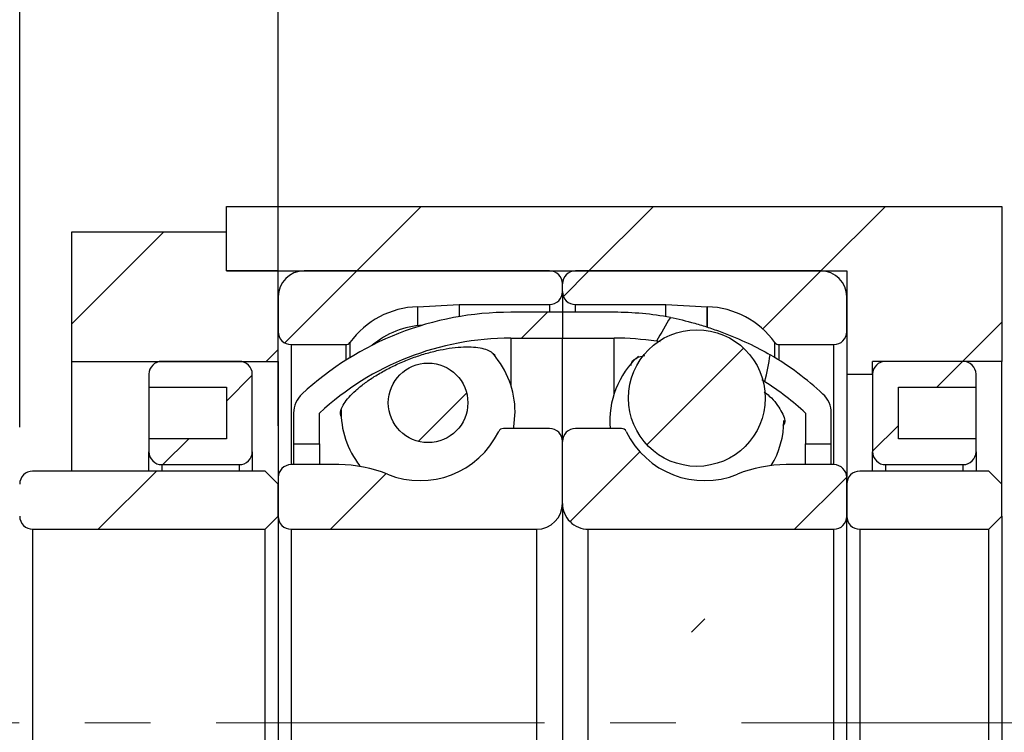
# Model space of a CAD drawing. Header units: millimetres. Extents: x 58 to 533, y 13 to 399.
# Tile 5 of 8: x 463 to 501, y 99 to 127. Entities that reach past the tile are written whole.
import ezdxf

# ---------------------------------------------------------------- set-up
doc = ezdxf.new("R2010")
doc.units = ezdxf.units.MM
doc.header["$LTSCALE"] = 2
doc.linetypes.add('CENTERX2', pattern=[20.319999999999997, 12.7, -2.54, 2.54, -2.54])
doc.layers.add('FORMAT', color=7, linetype='Continuous')
doc.styles.add('SLDTEXTSTYLE0', font='GOTHIC.TTF', dxfattribs={"width": 0.913})
doc.styles.get("Standard").update_dxf_attribs({"font": 'GOTHIC.TTF'})
doc.dimstyles.new('SLDDIMSTYLE1', dxfattribs={"dimtxt": 0.18, "dimasz": 5, "dimexe": 0, "dimexo": 0.0625, "dimgap": 0, "dimtad": 0, "dimtih": 1, "dimtoh": 1, "dimdec": 0, "dimrnd": 1e-09, "dimzin": 0, "dimdsep": 46, "dimtxsty": 'Standard', "dimsah": 1, "dimcen": 0.09, "dimadec": 0, "dimazin": 0, "dimtfac": 5, "dimtdec": 0, "dimtofl": 0, "dimtmove": 0, "dimatfit": 3, "dimfxl": 0, "dimfrac": 2, "dimtolj": 1, "dimtzin": 0, "dimarcsym": 0})
doc.dimstyles.new('SLDDIMSTYLE2', dxfattribs={"dimtxt": 7, "dimasz": 5, "dimexe": 0, "dimexo": 0.0625, "dimgap": 1.75, "dimtad": 1, "dimrnd": 1e-09, "dimzin": 12, "dimdsep": 46, "dimtxsty": 'SLDTEXTSTYLE0', "dimsah": 1, "dimcen": 0.09, "dimadec": 0, "dimazin": 3, "dimtfac": 1, "dimtofl": 0, "dimtmove": 0, "dimatfit": 3, "dimfxl": 0, "dimfrac": 2, "dimtolj": 1, "dimtzin": 12, "dimarcsym": 0})
doc.dimstyles.new('SLDDIMSTYLE3', dxfattribs={"dimtxt": 7, "dimasz": 5, "dimexe": 0, "dimexo": 0.0625, "dimgap": 1.75, "dimtad": 1, "dimrnd": 1e-09, "dimzin": 12, "dimdsep": 46, "dimtxsty": 'SLDTEXTSTYLE0', "dimsah": 1, "dimcen": 0.09, "dimadec": 0, "dimazin": 3, "dimtfac": 1, "dimtmove": 0, "dimatfit": 0, "dimfxl": 0, "dimfrac": 2, "dimtolj": 1, "dimtzin": 12, "dimarcsym": 0})
doc.dimstyles.new('SLDDIMSTYLE4', dxfattribs={"dimtxt": 7, "dimasz": 5, "dimexe": 0, "dimexo": 0.0625, "dimgap": 1.75, "dimtad": 1, "dimrnd": 1e-09, "dimzin": 12, "dimdsep": 46, "dimtxsty": 'SLDTEXTSTYLE0', "dimsah": 1, "dimcen": 0.09, "dimadec": 0, "dimazin": 3, "dimtol": 1, "dimtp": 0.02, "dimtm": 0.02, "dimtfac": 1, "dimtmove": 0, "dimatfit": 0, "dimfxl": 0, "dimfrac": 2, "dimtolj": 1, "dimarcsym": 0})
pattern_1 = [(45, (0, 0), (-4.490128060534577, 4.490128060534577), [])]

# ---------------------------------------------------------------- blocks, each defined once
blk = doc.blocks.new('_D_14')
at = {"layer": 'FORMAT', "color": 7}
for p, q in [((521.1899860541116, 99.51855784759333), (521.1899860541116, 110.5185578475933)), ((505.812259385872, 99.51855784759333), (523.1899860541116, 99.51855784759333)), ((521.1899860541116, 99.51855784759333), (521.1899860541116, 71.51855784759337)), ((503.1899860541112, 71.51855784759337), (523.1899860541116, 71.51855784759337)), ((521.1899860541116, 71.51855784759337), (521.1899860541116, 60.51855784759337))]:
    blk.add_line(p, q, dxfattribs=at)
for points in [[(521.1899860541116, 99.51855784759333), (521.6899860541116, 104.5185578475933), (520.6899860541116, 104.5185578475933)], [(521.1899860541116, 71.51855784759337), (520.6899860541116, 66.51855784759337), (521.6899860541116, 66.51855784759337)]]:
    blk.add_solid(points, dxfattribs=at)
at = {"layer": 'FORMAT', "color": 7, "char_height": 7, "attachment_point": 1, "rotation": 90.00000000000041, "style": 'SLDTEXTSTYLE0'}
for s, insert in [(' ±0.02', (512.2485801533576, 77.68921916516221)), ('28', (512.2485801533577, 67.34477439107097))]:
    blk.add_mtext(s, dxfattribs=dict(at, insert=insert))
blk = doc.blocks.new('_D_15')
at = {"layer": 'FORMAT', "color": 7}
for p, q in [((448.812948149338, 107.0185578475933), (448.812948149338, 125.4794854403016)), ((461.6899860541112, 107.0185578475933), (446.812948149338, 107.0185578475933)), ((448.812948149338, 107.0185578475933), (448.812948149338, 92.01855784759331)), ((461.6899860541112, 92.01855784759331), (446.812948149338, 92.01855784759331))]:
    blk.add_line(p, q, dxfattribs=at)
for points in [[(448.812948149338, 107.0185578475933), (448.312948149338, 102.0185578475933), (449.312948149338, 102.0185578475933)], [(448.812948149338, 92.01855784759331), (449.312948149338, 97.01855784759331), (448.312948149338, 97.01855784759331)]]:
    blk.add_solid(points, dxfattribs=at)
at = {"layer": 'FORMAT', "color": 7, "char_height": 7, "attachment_point": 1, "rotation": 90.00000000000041, "style": 'SLDTEXTSTYLE0'}
for s, insert in [('15', (439.7645975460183, 115.1350397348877)), ('%%c', (439.8715418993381, 104.5781649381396))]:
    blk.add_mtext(s, dxfattribs=dict(at, insert=insert))
blk = doc.blocks.new('_D_16')
at = {"layer": 'FORMAT', "color": 7}
for p, q in [((463.1899860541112, 110.9685578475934), (463.1899860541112, 132.8006355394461)), ((473.1899860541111, 111.0185578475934), (473.1899860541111, 132.8006355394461)), ((463.1899860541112, 130.8006355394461), (452.1899860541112, 130.8006355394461)), ((463.1899860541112, 130.8006355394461), (473.1899860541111, 130.8006355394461)), ((473.1899860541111, 130.8006355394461), (484.1899860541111, 130.8006355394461))]:
    blk.add_line(p, q, dxfattribs=at)
for points in [[(463.1899860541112, 130.8006355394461), (458.1899860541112, 131.3006355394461), (458.1899860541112, 130.3006355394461)], [(473.1899860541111, 130.8006355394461), (478.1899860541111, 130.3006355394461), (478.1899860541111, 131.3006355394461)]]:
    blk.add_solid(points, dxfattribs=at)
at = {"layer": 'FORMAT', "color": 7, "insert": (462.5150285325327, 139.7420414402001), "char_height": 7, "attachment_point": 1, "style": 'SLDTEXTSTYLE0'}
blk.add_mtext('10', dxfattribs=at)

msp = doc.modelspace()

# ---------------------------------------------------------------- hatches: boundary and pattern name
at = {"linetype": 'Continuous', "lineweight": 18}
h = msp.add_hatch(dxfattribs=at)
h.set_pattern_fill('ANSI31', scale=2, style=0)
h.set_pattern_definition(pattern_1)
h.paths.add_polyline_path([(495.1899860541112, 113.0185578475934), (496.1899860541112, 113.0185578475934), (496.1899860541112, 113.5185578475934), (501.1899860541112, 113.5185578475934), (501.1899860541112, 119.5185578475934), (471.1899860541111, 119.5185578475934), (471.1899860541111, 117.0185578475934), (495.1899860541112, 117.0185578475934)], flags=0)
h = msp.add_hatch(dxfattribs=at)
h.set_pattern_fill('ANSI31', scale=2, style=0)
h.set_pattern_definition(pattern_1)
h.paths.add_polyline_path([(465.1899860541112, 113.5185578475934), (473.1899860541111, 113.5185578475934), (473.1899860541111, 117.0185578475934), (471.1899860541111, 117.0185578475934), (471.1899860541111, 118.5185578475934), (465.1899860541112, 118.5185578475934)], flags=0)
h = msp.add_hatch(dxfattribs=at)
h.set_pattern_fill('ANSI31', scale=2, style=0)
h.set_pattern_definition(pattern_1)
edge = h.paths.add_edge_path(flags=0)
edge.add_line((484.1899860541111, 116.2185578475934), (484.1899860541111, 116.5185578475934))
edge.add_arc((483.6899860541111, 116.5185578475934), 0.5000000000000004, 0, 90)
edge.add_line((483.6899860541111, 117.0185578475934), (474.1899860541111, 117.0185578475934))
edge.add_arc((474.1899860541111, 116.0185578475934), 1.000000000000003, 90, 179.9999999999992)
edge.add_line((473.1899860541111, 116.0185578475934), (473.1899860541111, 114.6685578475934))
edge.add_arc((473.6899860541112, 114.6685578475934), 0.5000000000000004, 180, 269.9999999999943)
edge.add_line((473.6899860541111, 114.1685578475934), (475.8060553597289, 114.1685578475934))
edge.add_arc((475.8060553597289, 114.3685578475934), 0.2000000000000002, 270.0000000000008, 323.9389098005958)
edge.add_arc((478.6899860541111, 112.2685578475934), 3.367500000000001, 91.83927239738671, 143.9389098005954, ccw=False)
edge.add_arc((478.5754841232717, 115.8342198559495), 0.2000000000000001, 271.8392723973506, 272.9999999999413)
edge.add_line((478.5859513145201, 115.6344939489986), (480.1899860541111, 115.7185578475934))
edge.add_line((480.1899860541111, 115.7185578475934), (483.6899860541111, 115.7185578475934))
edge.add_arc((483.6899860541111, 116.2185578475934), 0.5000000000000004, 270.0000000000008, 360.0000000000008)
h = msp.add_hatch(dxfattribs=at)
h.set_pattern_fill('ANSI31', scale=2, style=0)
h.set_pattern_definition(pattern_1)
edge = h.paths.add_edge_path(flags=0)
edge.add_line((494.1899860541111, 117.0185578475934), (484.6899860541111, 117.0185578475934))
edge.add_arc((484.6899860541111, 116.5185578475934), 0.5000000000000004, 90, 180)
edge.add_line((484.1899860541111, 116.5185578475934), (484.1899860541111, 116.2185578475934))
edge.add_arc((484.6899860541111, 116.2185578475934), 0.5000000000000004, 180, 270.0000000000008)
edge.add_line((484.6899860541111, 115.7185578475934), (488.1899860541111, 115.7185578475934))
edge.add_line((488.1899860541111, 115.7185578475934), (489.7940207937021, 115.6344939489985))
edge.add_arc((489.8044879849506, 115.8342198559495), 0.2000000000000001, 267.0000000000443, 268.1607276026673)
edge.add_arc((489.6899860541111, 112.2685578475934), 3.367500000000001, 36.061090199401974, 88.16072760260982, ccw=False)
edge.add_arc((492.5739167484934, 114.3685578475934), 0.2000000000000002, 216.0610901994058, 270.0000000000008)
edge.add_line((492.5739167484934, 114.1685578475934), (494.6899860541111, 114.1685578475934))
edge.add_arc((494.6899860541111, 114.6685578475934), 0.5000000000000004, 270.0000000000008, 360.0000000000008)
edge.add_line((495.1899860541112, 114.6685578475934), (495.1899860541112, 116.0185578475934))
edge.add_arc((494.1899860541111, 116.0185578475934), 1.000000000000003, 0, 90)
h = msp.add_hatch(dxfattribs=at)
h.set_pattern_fill('ANSI31', scale=2, style=0)
h.set_pattern_definition(pattern_1)
edge = h.paths.add_edge_path(flags=0)
edge.add_arc((482.1899860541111, 103.5271785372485), 10.89137931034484, 89.9999999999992, 132.7996202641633, ccw=False)
edge.add_line((482.1899860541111, 114.4185578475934), (484.1899860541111, 114.4185578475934))
edge.add_line((484.1899860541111, 114.4185578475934), (484.1899860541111, 115.4185578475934))
edge.add_line((484.1899860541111, 115.4185578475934), (482.1899860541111, 115.4185578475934))
edge.add_arc((482.1899860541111, 103.5271785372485), 11.89137931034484, 90, 132.7996202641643)
edge.add_arc((474.7899860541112, 111.5185578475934), 1.000000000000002, 132.7996202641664, 180)
edge.add_line((473.7899860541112, 111.5185578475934), (473.7899860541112, 110.3185578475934))
edge.add_line((473.7899860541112, 110.3185578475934), (474.7899860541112, 110.3185578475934))
edge.add_line((474.7899860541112, 110.3185578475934), (474.7899860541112, 111.5185578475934))
h = msp.add_hatch(dxfattribs=at)
h.set_pattern_fill('ANSI31', scale=2, style=0)
h.set_pattern_definition(pattern_1)
edge = h.paths.add_edge_path(flags=0)
edge.add_line((484.1899860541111, 115.4185578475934), (484.1899860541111, 114.4185578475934))
edge.add_line((484.1899860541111, 114.4185578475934), (486.1899860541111, 114.4185578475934))
edge.add_arc((486.1899860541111, 103.5271785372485), 10.89137931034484, 81.3671588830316, 89.9999999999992, ccw=False)
edge.add_ellipse((484.6229563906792, 99.51855784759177), major_axis=(7.426481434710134, 19.59733132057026), ratio=0.1526914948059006, start_angle=40.20295784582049, end_angle=44.482279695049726, ccw=False)
edge.add_arc((486.1899860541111, 103.5271785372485), 11.89137931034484, 79.46835436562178, 90)
edge.add_line((486.1899860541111, 115.4185578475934), (484.1899860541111, 115.4185578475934))
h = msp.add_hatch(dxfattribs=at)
h.set_pattern_fill('ANSI31', scale=2, style=0)
h.set_pattern_definition(pattern_1)
edge = h.paths.add_edge_path(flags=0)
edge.add_arc((489.3899860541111, 112.0980089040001), 2.646377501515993, 0, 360)
h = msp.add_hatch(dxfattribs=at)
h.set_pattern_fill('ANSI31', scale=2, style=0)
h.set_pattern_definition(pattern_1)
edge = h.paths.add_edge_path(flags=0)
edge.add_arc((493.5899860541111, 111.5185578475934), 1.000000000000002, 0, 47.20037973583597)
edge.add_arc((486.1899860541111, 103.5271785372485), 11.89137931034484, 47.2003797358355, 59.47604579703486)
edge.add_ellipse((484.6229563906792, 99.51855784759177), major_axis=(7.426481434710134, 19.59733132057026), ratio=0.1526914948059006, start_angle=315.59381663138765, end_angle=319.866238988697, ccw=False)
edge.add_arc((486.1899860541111, 103.5271785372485), 10.89137931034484, 47.20037973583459, 57.62242634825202, ccw=False)
edge.add_line((493.5899860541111, 111.5185578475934), (493.5899860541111, 110.3185578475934))
edge.add_line((493.5899860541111, 110.3185578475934), (494.5899860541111, 110.3185578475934))
edge.add_line((494.5899860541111, 110.3185578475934), (494.5899860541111, 111.5185578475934))
h = msp.add_hatch(dxfattribs=at)
h.set_pattern_fill('ANSI31', scale=2, style=0)
h.set_pattern_definition(pattern_1)
edge = h.paths.add_edge_path(flags=0)
edge.add_line((471.1899860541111, 112.5185578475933), (471.1899860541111, 110.5185578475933))
edge.add_line((471.1899860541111, 110.5185578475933), (468.1899860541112, 110.5185578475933))
edge.add_line((468.1899860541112, 110.5185578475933), (468.1899860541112, 110.0185578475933))
edge.add_arc((468.6899860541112, 110.0185578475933), 0.5, 180, 270.0000000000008)
edge.add_line((468.6899860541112, 109.5185578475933), (471.6899860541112, 109.5185578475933))
edge.add_arc((471.6899860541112, 110.0185578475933), 0.5, 270.0000000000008, 360.0000000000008)
edge.add_line((472.1899860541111, 110.0185578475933), (472.1899860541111, 113.0185578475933))
edge.add_arc((471.6899860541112, 113.0185578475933), 0.5, 0, 90)
edge.add_line((471.6899860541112, 113.5185578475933), (468.6899860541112, 113.5185578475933))
edge.add_arc((468.6899860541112, 113.0185578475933), 0.5, 90, 180)
edge.add_line((468.1899860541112, 113.0185578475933), (468.1899860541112, 112.5185578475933))
edge.add_line((468.1899860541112, 112.5185578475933), (471.1899860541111, 112.5185578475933))
h = msp.add_hatch(dxfattribs=at)
h.set_pattern_fill('ANSI31', scale=2, style=0)
h.set_pattern_definition(pattern_1)
edge = h.paths.add_edge_path(flags=0)
edge.add_arc((478.9899860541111, 111.9125331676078), 1.53991858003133, 0, 360)
h = msp.add_hatch(dxfattribs=at)
h.set_pattern_fill('ANSI31', scale=2, style=0)
h.set_pattern_definition(pattern_1)
edge = h.paths.add_edge_path(flags=0)
edge.add_line((500.1899860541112, 110.0185578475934), (500.1899860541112, 110.5185578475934))
edge.add_line((500.1899860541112, 110.5185578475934), (497.1899860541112, 110.5185578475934))
edge.add_line((497.1899860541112, 110.5185578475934), (497.1899860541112, 112.5185578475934))
edge.add_line((497.1899860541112, 112.5185578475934), (500.1899860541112, 112.5185578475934))
edge.add_line((500.1899860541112, 112.5185578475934), (500.1899860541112, 113.0185578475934))
edge.add_arc((499.6899860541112, 113.0185578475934), 0.5, 0, 90)
edge.add_line((499.6899860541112, 113.5185578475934), (496.6899860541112, 113.5185578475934))
edge.add_arc((496.6899860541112, 113.0185578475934), 0.5, 90, 180)
edge.add_line((496.1899860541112, 113.0185578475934), (496.1899860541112, 110.0185578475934))
edge.add_arc((496.6899860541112, 110.0185578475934), 0.5, 180, 270.0000000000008)
edge.add_line((496.6899860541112, 109.5185578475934), (499.6899860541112, 109.5185578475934))
edge.add_arc((499.6899860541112, 110.0185578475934), 0.5, 270.0000000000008, 360.0000000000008)
h = msp.add_hatch(dxfattribs=at)
h.set_pattern_fill('ANSI31', scale=2, style=0)
h.set_pattern_definition(pattern_1)
edge = h.paths.add_edge_path(flags=0)
edge.add_line((462.1899860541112, 112.1185578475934), (461.8899860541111, 112.4185578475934))
edge.add_line((461.8899860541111, 112.4185578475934), (460.3619733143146, 112.4185578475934))
edge.add_line((460.3619737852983, 112.4185575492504), (460.1399840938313, 112.1530954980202))
edge.add_line((460.1399860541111, 112.1530955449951), (460.1399860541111, 106.5185578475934))
edge.add_line((460.1399860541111, 106.5185578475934), (461.9899860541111, 106.5185578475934))
edge.add_line((461.9899860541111, 106.5185578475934), (463.1899860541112, 107.7185578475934))
edge.add_line((463.1899860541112, 107.7185578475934), (463.1899860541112, 108.9685578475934))
edge.add_line((463.1899860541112, 108.9685578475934), (462.8899860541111, 109.2685578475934))
edge.add_line((462.8899860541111, 109.2685578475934), (462.1899860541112, 109.2685578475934))
edge.add_line((462.1899860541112, 109.2685578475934), (462.1899860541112, 112.1185578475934))
h = msp.add_hatch(dxfattribs=at)
h.set_pattern_fill('ANSI31', scale=2, style=0)
h.set_pattern_definition(pattern_1)
edge = h.paths.add_edge_path(flags=0)
edge.add_line((473.1899860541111, 109.0185578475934), (473.1899860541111, 107.5185578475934))
edge.add_arc((473.6899860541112, 107.5185578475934), 0.5000000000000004, 180, 270.0000000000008)
edge.add_line((473.6899860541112, 107.0185578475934), (483.1899860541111, 107.0185578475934))
edge.add_arc((483.1899860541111, 108.0185578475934), 1, 270.0000000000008, 360.0000000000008)
edge.add_line((484.1899860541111, 108.0185578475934), (484.1899860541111, 110.4185578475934))
edge.add_arc((483.6899860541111, 110.4185578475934), 0.5000000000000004, 0, 90)
edge.add_line((483.6899860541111, 110.9185578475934), (481.9031708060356, 110.9185578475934))
edge.add_arc((481.9031708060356, 110.7185578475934), 0.2000000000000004, 90, 154.2479218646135)
edge.add_arc((478.6899860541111, 112.2685578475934), 3.367499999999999, 247.85039647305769, 334.2479218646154, ccw=False)
edge.add_arc((475.5352188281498, 104.5185578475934), 5.000000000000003, 67.85039647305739, 90)
edge.add_line((475.5352188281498, 109.5185578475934), (473.6899860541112, 109.5185578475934))
edge.add_arc((473.6899860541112, 109.0185578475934), 0.5000000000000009, 90, 180)
h = msp.add_hatch(dxfattribs=at)
h.set_pattern_fill('ANSI31', scale=2, style=0)
h.set_pattern_definition(pattern_1)
edge = h.paths.add_edge_path(flags=0)
edge.add_line((485.1899860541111, 107.0185578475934), (494.6899860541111, 107.0185578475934))
edge.add_arc((494.6899860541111, 107.5185578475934), 0.5000000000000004, 270.0000000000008, 360.0000000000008)
edge.add_line((495.1899860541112, 107.5185578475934), (495.1899860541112, 109.0185578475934))
edge.add_arc((494.6899860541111, 109.0185578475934), 0.5000000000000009, 1.628443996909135e-12, 90)
edge.add_line((494.6899860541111, 109.5185578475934), (492.8447532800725, 109.5185578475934))
edge.add_arc((492.8447532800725, 104.5185578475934), 5.000000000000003, 90, 112.1496035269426)
edge.add_arc((489.6899860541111, 112.2685578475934), 3.367499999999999, 205.7520781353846, 292.1496035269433, ccw=False)
edge.add_arc((486.4768013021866, 110.7185578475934), 0.2000000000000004, 25.75207813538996, 90)
edge.add_line((486.4768013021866, 110.9185578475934), (484.6899860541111, 110.9185578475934))
edge.add_arc((484.6899860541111, 110.4185578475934), 0.5000000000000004, 90, 180)
edge.add_line((484.1899860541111, 110.4185578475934), (484.1899860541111, 108.0185578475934))
edge.add_arc((485.1899860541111, 108.0185578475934), 1, 179.9999999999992, 270.0000000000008)
h = msp.add_hatch(dxfattribs=at)
h.set_pattern_fill('ANSI31', scale=2, style=0)
h.set_pattern_definition(pattern_1)
edge = h.paths.add_edge_path(flags=0)
edge.add_line((472.6899860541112, 107.0185578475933), (473.1899860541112, 107.5185578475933))
edge.add_line((473.1899860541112, 107.5185578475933), (473.1899860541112, 108.7685578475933))
edge.add_line((473.1899860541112, 108.7685578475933), (472.6899860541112, 109.2685578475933))
edge.add_line((472.6899860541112, 109.2685578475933), (463.6899860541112, 109.2685578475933))
edge.add_arc((463.6899860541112, 108.7685578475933), 0.5, 90, 180)
edge.add_line((463.1899860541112, 108.7685578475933), (463.1899860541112, 107.5185578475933))
edge.add_arc((463.6899860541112, 107.5185578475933), 0.5, 180, 270.0000000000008)
edge.add_line((463.6899860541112, 107.0185578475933), (472.6899860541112, 107.0185578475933))
h = msp.add_hatch(dxfattribs=at)
h.set_pattern_fill('ANSI31', scale=2, style=0)
h.set_pattern_definition(pattern_1)
edge = h.paths.add_edge_path(flags=0)
edge.add_line((500.6899860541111, 107.0185578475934), (501.1899860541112, 107.5185578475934))
edge.add_line((501.1899860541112, 107.5185578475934), (501.1899860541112, 108.7685578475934))
edge.add_line((501.1899860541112, 108.7685578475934), (500.6899860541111, 109.2685578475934))
edge.add_line((500.6899860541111, 109.2685578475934), (495.6899860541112, 109.2685578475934))
edge.add_arc((495.6899860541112, 108.7685578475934), 0.5, 90, 180)
edge.add_line((495.1899860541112, 108.7685578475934), (495.1899860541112, 107.5185578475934))
edge.add_arc((495.6899860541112, 107.5185578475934), 0.5, 180, 270.0000000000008)
edge.add_line((495.6899860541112, 107.0185578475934), (500.6899860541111, 107.0185578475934))
h = msp.add_hatch(dxfattribs=at)
h.set_pattern_fill('ANSI31', scale=2, style=0)
h.set_pattern_definition(pattern_1)
edge = h.paths.add_edge_path(flags=0)
edge.add_arc((474.7899860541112, 87.51855784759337), 1.000000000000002, 180, 227.2003797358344)
edge.add_arc((482.1899860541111, 95.50993715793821), 11.89137931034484, 227.2003797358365, 234.5882899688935)
edge.add_ellipse((483.7570157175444, 99.51855784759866), major_axis=(-24.58947132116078, -65.68946985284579), ratio=0.04562244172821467, start_angle=282.1431269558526, end_angle=283.0145968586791, ccw=False)
edge.add_arc((482.1899860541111, 95.50993715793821), 10.89137931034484, 227.200379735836, 233.1267683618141, ccw=False)
edge.add_line((474.7899860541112, 87.51855784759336), (474.7899860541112, 88.71855784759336))
edge.add_line((474.7899860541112, 88.71855784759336), (473.7899860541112, 88.71855784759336))
edge.add_line((473.7899860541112, 88.71855784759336), (473.7899860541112, 87.51855784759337))

# ---------------------------------------------------------------- linework, layer by layer
at = {"color": 7, "linetype": 'Continuous', "lineweight": 25}
for p, q in [((471.1899858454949, 117.0185579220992), (471.1899858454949, 119.5185574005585)), ((471.1899858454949, 119.5185574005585), (501.1899861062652, 119.5185574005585)), ((501.1899861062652, 119.5185574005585), (501.1899861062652, 113.518558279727)), ((465.1899867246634, 118.5185572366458), (465.1899867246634, 113.518558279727)), ((471.1899858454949, 118.5185572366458), (465.1899867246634, 118.5185572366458)), ((471.1899858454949, 117.0185579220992), (471.1899858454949, 118.5185572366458)), ((471.1899858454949, 117.0185579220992), (495.1899860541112, 117.0185579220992)), ((473.1899861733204, 117.0185579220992), (471.1899858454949, 117.0185579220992)), ((473.1899861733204, 113.518558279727), (473.1899861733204, 117.0185579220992)), ((483.6899860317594, 117.0185579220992), (474.1899863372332, 117.0185579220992)), ((494.1899860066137, 117.0185579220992), (484.6899861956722, 117.0185579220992)), ((495.1899860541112, 117.0185579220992), (495.1899860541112, 113.0185581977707)), ((484.1899861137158, 116.2185574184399), (484.1899861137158, 116.5185587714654)), ((484.1899861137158, 116.2185574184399), (484.1899861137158, 115.4185587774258)), ((473.1899861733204, 116.0185577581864), (473.1899861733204, 114.66855818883)), ((495.1899860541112, 114.66855818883), (495.1899860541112, 116.0185577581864)), ((478.5859518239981, 115.634493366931), (480.1899863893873, 115.7185582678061)), ((480.1899863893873, 115.7185582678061), (483.6899860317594, 115.7185582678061)), ((480.1899863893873, 115.7185582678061), (480.1899863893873, 115.2491623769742)), ((484.6899861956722, 115.7185582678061), (488.1899858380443, 115.7185582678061)), ((488.1899858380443, 115.7185582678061), (489.7940208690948, 115.634493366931)), ((488.1899858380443, 115.2491623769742), (488.1899858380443, 115.7185582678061)), ((484.1899861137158, 115.4185587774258), (482.1899857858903, 115.4185587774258)), ((486.1899864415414, 115.4185587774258), (484.1899861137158, 115.4185587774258)), ((484.1899861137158, 115.4185587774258), (484.1899861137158, 114.4185576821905)), ((482.1899857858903, 114.4185576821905), (484.1899861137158, 114.4185576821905)), ((484.1899861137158, 114.4185576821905), (486.1899864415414, 114.4185576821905)), ((484.1899861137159, 110.418557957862), (484.1899861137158, 114.4185576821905)), ((487.9661452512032, 114.2693346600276), (487.8248044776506, 114.295163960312)), ((473.6899853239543, 114.1685581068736), (475.806054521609, 114.1685581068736)), ((492.5739167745, 114.1685581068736), (494.6899860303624, 114.1685581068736)), ((487.1110169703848, 113.6746861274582), (487.3769049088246, 113.7496296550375)), ((465.1899867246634, 113.518558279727), (473.1899861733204, 113.518558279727)), ((465.1899867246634, 113.518558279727), (465.1899867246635, 109.268558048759)), ((471.6899868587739, 113.518558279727), (468.6899863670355, 113.518558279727)), ((473.1899861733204, 113.518558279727), (473.1899861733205, 109.0185575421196)), ((501.1899861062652, 113.518558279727), (496.1899861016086, 113.518558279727)), ((496.1899861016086, 113.0185581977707), (496.1899861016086, 113.518558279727)), ((499.6899858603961, 113.518558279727), (496.6899860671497, 113.518558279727)), ((501.1899861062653, 108.7685579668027), (501.1899861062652, 113.518558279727)), ((468.1899853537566, 113.0185581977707), (468.1899853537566, 112.5185581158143)), ((472.1899860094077, 110.0185577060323), (472.1899860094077, 113.0185581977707)), ((492.0222790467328, 112.7253573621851), (491.8979446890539, 112.8001164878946)), ((495.1899860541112, 113.0185581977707), (496.1899861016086, 113.0185581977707)), ((495.1899860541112, 113.0185581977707), (495.1899860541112, 109.0185575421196)), ((496.1899861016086, 113.0185581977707), (496.1899861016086, 110.0185577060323)), ((500.1899859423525, 112.5185581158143), (500.1899859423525, 113.0185581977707)), ((468.1899853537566, 112.5185581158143), (471.1899858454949, 112.5185581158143)), ((468.1899853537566, 112.5185581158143), (468.1899853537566, 110.5185577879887)), ((471.1899858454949, 112.5185581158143), (471.1899858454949, 110.5185577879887)), ((497.1899861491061, 112.5185581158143), (500.1899859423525, 112.5185581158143)), ((497.1899861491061, 110.5185577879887), (497.1899861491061, 112.5185581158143)), ((500.1899859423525, 110.5185577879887), (500.1899859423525, 112.5185581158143)), ((473.789985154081, 111.5185579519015), (473.789985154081, 110.3185581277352)), ((474.7899853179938, 110.3185581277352), (474.7899853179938, 111.5185579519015)), ((493.5899860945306, 111.5185579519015), (493.5899860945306, 110.3185581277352)), ((494.5899860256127, 110.3185581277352), (494.5899860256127, 111.5185579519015)), ((483.6899860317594, 110.9185580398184), (481.9031710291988, 110.9185580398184)), ((486.4768011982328, 110.9185580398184), (484.6899861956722, 110.9185580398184)), ((468.1899853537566, 110.5185577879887), (468.1899853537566, 110.0185577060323)), ((471.1899858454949, 110.5185577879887), (468.1899853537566, 110.5185577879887)), ((500.1899859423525, 110.5185577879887), (497.1899861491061, 110.5185577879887)), ((500.1899859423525, 110.0185577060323), (500.1899859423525, 110.5185577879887)), ((473.789985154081, 110.3185581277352), (474.7899853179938, 110.3185581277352)), ((473.789985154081, 110.3185581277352), (473.789985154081, 109.518557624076)), ((474.7899853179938, 110.3185581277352), (474.7899853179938, 109.518557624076)), ((484.1899861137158, 108.0185583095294), (484.1899861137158, 110.418557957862)), ((493.5899860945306, 110.3185581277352), (494.5899860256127, 110.3185581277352)), ((493.5899860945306, 109.518557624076), (493.5899860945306, 110.3185581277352)), ((494.5899860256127, 109.518557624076), (494.5899860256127, 110.3185581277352)), ((468.1899853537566, 109.268558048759), (468.1899853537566, 110.0185577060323)), ((472.1899860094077, 110.0185577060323), (472.1899860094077, 109.268558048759)), ((496.1899861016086, 109.268558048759), (496.1899861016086, 110.0185577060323)), ((500.1899859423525, 110.0185577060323), (500.1899859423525, 109.268558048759)), ((468.6899863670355, 109.518557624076), (471.6899868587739, 109.518557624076)), ((475.5352184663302, 109.518557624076), (473.6899853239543, 109.518557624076)), ((494.6899860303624, 109.518557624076), (492.8447532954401, 109.518557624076)), ((496.6899860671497, 109.518557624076), (499.6899858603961, 109.518557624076)), ((472.6899851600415, 109.268558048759), (463.6899855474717, 109.268558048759)), ((472.6899851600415, 109.268558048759), (473.1899861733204, 108.7685579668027)), ((473.1899861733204, 109.0185575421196), (473.1899861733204, 107.518558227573)), ((495.1899860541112, 107.518558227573), (495.1899860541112, 109.0185575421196)), ((500.6899860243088, 109.268558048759), (495.6899860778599, 109.268558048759)), ((500.6899860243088, 109.268558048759), (501.1899861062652, 108.7685579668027)), ((473.1899861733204, 107.518558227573), (473.1899861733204, 108.7685579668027)), ((495.1899860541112, 108.7685579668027), (495.1899860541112, 107.518558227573)), ((501.1899861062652, 107.518558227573), (501.1899861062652, 108.7685579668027)), ((484.1899861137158, 108.0185583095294), (484.1899861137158, 91.01855738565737)), ((473.1899861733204, 107.518558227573), (472.6899851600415, 107.0185576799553)), ((473.1899861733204, 107.518558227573), (473.1899861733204, 91.51855746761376)), ((495.1899860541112, 91.51855746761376), (495.1899860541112, 107.518558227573)), ((501.1899861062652, 107.518558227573), (500.6899860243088, 107.0185576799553)), ((501.1899861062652, 107.518558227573), (501.1899861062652, 91.51855746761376)), ((463.6899855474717, 107.0185576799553), (472.6899851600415, 107.0185576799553)), ((463.6899855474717, 107.0185576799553), (463.6899855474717, 92.01855801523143)), ((472.6899851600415, 92.01855801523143), (472.6899851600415, 107.0185576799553)), ((473.6899853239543, 107.0185576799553), (483.189985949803, 107.0185576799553)), ((473.6899853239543, 107.0185576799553), (473.6899853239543, 92.01855801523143)), ((483.189985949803, 107.0185576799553), (483.189985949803, 92.01855801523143)), ((485.1899862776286, 107.0185576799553), (494.6899860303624, 107.0185576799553)), ((485.1899862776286, 92.01855801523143), (485.1899862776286, 107.0185576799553)), ((494.6899860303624, 92.01855801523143), (494.6899860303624, 107.0185576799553)), ((495.6899860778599, 107.0185576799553), (500.6899860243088, 107.0185576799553)), ((495.6899860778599, 107.0185576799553), (495.6899860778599, 92.01855801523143)), ((500.6899860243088, 92.01855801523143), (500.6899860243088, 107.0185576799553))]:
    msp.add_line(p, q, dxfattribs=at)
at = {"color": 8, "linetype": 'Continuous', "lineweight": 25}
for p, q in [((478.5819024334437, 115.6343220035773), (478.5819024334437, 114.9027774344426)), ((478.5859518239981, 115.634493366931), (478.5859518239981, 114.903269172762)), ((483.6899860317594, 115.7185582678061), (483.6899860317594, 115.4185587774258)), ((484.6899861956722, 115.4185587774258), (484.6899861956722, 115.7185582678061)), ((489.7940208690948, 114.8433022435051), (489.7940208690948, 115.634493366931)), ((489.7980688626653, 114.842203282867), (489.7980688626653, 115.6343220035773)), ((482.1899857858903, 114.4185576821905), (482.1899857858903, 112.6033950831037)), ((486.1899864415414, 112.2655354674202), (486.1899864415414, 114.4185576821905)), ((473.6899853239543, 114.1685581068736), (473.6899853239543, 109.518557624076)), ((475.806054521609, 114.1685581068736), (475.806054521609, 113.5596426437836)), ((475.9677339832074, 114.2508283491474), (475.9677339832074, 113.6607107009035)), ((492.4122387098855, 113.6607107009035), (492.4122387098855, 114.2508283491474)), ((492.5739167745, 113.5596426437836), (492.5739167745, 114.1685581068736)), ((494.6899860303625, 109.518557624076), (494.6899860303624, 114.1685581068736)), ((468.6899863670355, 109.518557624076), (468.6899863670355, 109.268558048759)), ((471.6899868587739, 109.268558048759), (471.6899868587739, 109.518557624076)), ((496.6899860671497, 109.518557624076), (496.6899860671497, 109.268558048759)), ((499.6899858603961, 109.268558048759), (499.6899858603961, 109.518557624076))]:
    msp.add_line(p, q, dxfattribs=at)
at = {"color": 7, "linetype": 'Continuous', "lineweight": 25, "flags": 128}
msp.add_lwpolyline([(482.292774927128, 110.9185580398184), (482.3038641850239, 110.9782874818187), (482.3549863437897, 111.5626132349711)], dxfattribs=at)
at = {"color": 7, "linetype": 'Continuous', "lineweight": 25}
for centre, radius in [((489.3899860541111, 112.0980089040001), 2.646377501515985), ((478.9899860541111, 111.9125331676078), 1.539918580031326)]:
    msp.add_circle(centre, radius, dxfattribs=at)
for centre, radius, start, end in [((474.1899860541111, 116.0185578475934), 1, 90, 179.9999999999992), ((483.6899860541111, 116.5185578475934), 0.5, 5.780976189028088e-11, 90), ((484.6899860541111, 116.5185578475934), 0.5, 90, 179.9999999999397), ((494.1899860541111, 116.0185578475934), 1.000000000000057, 4.07110999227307e-13, 90), ((483.6899860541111, 116.2185578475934), 0.5, 270.0000000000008, 8.142219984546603e-13), ((484.6899860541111, 116.2185578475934), 0.5, 179.9999999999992, 270.0000000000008), ((478.6899860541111, 112.2685578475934), 3.367500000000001, 91.83927239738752, 143.9389098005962), ((478.5754841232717, 115.8342198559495), 0.2000000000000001, 271.8392723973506, 272.9999999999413), ((489.8044879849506, 115.8342198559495), 0.2000000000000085, 267.0000000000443, 268.1607276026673), ((489.6899860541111, 112.2685578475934), 3.367500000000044, 36.06109019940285, 88.16072760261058), ((482.1899860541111, 103.5271785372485), 11.89137931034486, 90, 132.7996202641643), ((486.1899860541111, 103.5271785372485), 11.89137931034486, 79.46835436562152, 90), ((473.6899860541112, 114.6685578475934), 0.5000000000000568, 179.9999999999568, 269.9999999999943), ((478.9899860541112, 111.56261369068), 3.364999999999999, 93.44059516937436, 129.9878651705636), ((494.6899860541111, 114.6685578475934), 0.5000000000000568, 270.0000000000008, 7.57226458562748e-11), ((482.1899860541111, 103.5271785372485), 10.89137931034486, 90, 132.799620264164), ((486.1899860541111, 103.5271785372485), 10.89137931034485, 81.36715888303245, 90), ((475.8060553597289, 114.3685578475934), 0.2000000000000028, 270.0000000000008, 323.9389098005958), ((492.5739167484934, 114.3685578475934), 0.2000000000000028, 216.0610901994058, 270.0000000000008), ((478.9899860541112, 111.56261369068), 3.36500000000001, 0, 41.60084962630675), ((489.3899860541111, 111.2247547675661), 3.364999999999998, 132.0609250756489, 185.2208298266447), ((486.1899860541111, 103.5271785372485), 11.89137931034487, 47.2003797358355, 59.47604579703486), ((468.6899860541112, 113.0185578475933), 0.5, 90, 179.9999999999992), ((471.6899860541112, 113.0185578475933), 0.5, 8.142219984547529e-13, 90), ((496.6899860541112, 113.0185578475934), 0.5, 90, 179.9999999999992), ((499.6899860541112, 113.0185578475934), 0.5, 0, 90), ((486.1899860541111, 103.5271785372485), 10.89137931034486, 47.20037973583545, 57.62242634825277), ((474.7899860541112, 111.5185578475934), 1.000000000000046, 132.7996202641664, 179.9999999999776), ((493.5899860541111, 111.5185578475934), 1.000000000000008, 3.704710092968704e-11, 47.20037973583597), ((478.9899860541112, 111.56261369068), 3.365000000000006, 178.3644187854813, 218.3293964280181), ((481.9031708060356, 110.7185578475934), 0.2000000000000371, 90, 154.2479218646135), ((483.6899860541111, 110.4185578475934), 0.5, 5.780976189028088e-11, 90), ((484.6899860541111, 110.4185578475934), 0.5, 90, 179.9999999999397), ((486.4768013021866, 110.7185578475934), 0.2000000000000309, 25.75207813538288, 90), ((489.3899860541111, 111.2247547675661), 3.365000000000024, 328.8774863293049, 0), ((478.6899860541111, 112.2685578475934), 3.36750000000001, 247.8503964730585, 334.2479218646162), ((489.6899860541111, 112.2685578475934), 3.3675, 205.7520781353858, 292.1496035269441), ((468.6899860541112, 110.0185578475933), 0.5, 179.9999999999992, 270.0000000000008), ((471.6899860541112, 110.0185578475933), 0.5, 270.0000000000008, 3.908265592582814e-11), ((496.6899860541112, 110.0185578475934), 0.5, 179.9999999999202, 270.0000000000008), ((499.6899860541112, 110.0185578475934), 0.5, 270.0000000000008, 8.142219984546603e-13), ((473.6899860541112, 109.0185578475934), 0.5000000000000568, 90, 180), ((475.5352188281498, 104.5185578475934), 5, 67.85039647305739, 90), ((492.8447532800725, 104.5185578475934), 5.000000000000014, 90, 112.1496035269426), ((494.6899860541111, 109.0185578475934), 0.5000000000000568, 1.820655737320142e-12, 90), ((463.6899860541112, 108.7685578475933), 0.5, 90, 180), ((495.6899860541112, 108.7685578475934), 0.5000000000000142, 90, 179.9999999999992), ((483.1899860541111, 108.0185578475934), 1, 270.0000000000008, 4.071109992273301e-13), ((485.1899860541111, 108.0185578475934), 1, 179.9999999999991, 270.0000000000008), ((463.6899860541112, 107.5185578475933), 0.5, 179.9999999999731, 270.0000000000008), ((473.6899860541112, 107.5185578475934), 0.5000000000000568, 179.9999999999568, 270.0000000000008), ((494.6899860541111, 107.5185578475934), 0.5000000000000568, 270.0000000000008, 7.57226458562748e-11), ((495.6899860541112, 107.5185578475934), 0.5, 179.9999999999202, 270.0000000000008)]:
    msp.add_arc(centre, radius, start, end, dxfattribs=at)
for start_param, end_param in [(0.7016739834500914, 0.7763622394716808), (5.508151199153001, 5.582719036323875)]:
    msp.add_ellipse((484.6229563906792, 99.51855784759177), major_axis=(7.426481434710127, 19.59733132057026), ratio=0.152691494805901, start_param=start_param, end_param=end_param, dxfattribs=at)
for points, knots in [([(488.363475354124, 115.2182369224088), (488.6509413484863, 115.1647940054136), (488.9680156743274, 115.0897390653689), (489.4792876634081, 114.943977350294), (489.6515827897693, 114.8909866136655), (489.9996960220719, 114.7762217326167), (490.1766098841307, 114.7140342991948), (490.7052259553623, 114.5162342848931), (491.0519028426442, 114.3701797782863), (491.6861244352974, 114.0724272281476), (491.9811537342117, 113.9170997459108), (492.2296003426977, 113.7706135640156)], [0, 0, 0, 0, 0.2499999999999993, 0.2499999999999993, 0.3749999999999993, 0.3749999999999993, 0.4999999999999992, 0.4999999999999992, 0.7499999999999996, 0.7499999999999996, 1, 1, 1, 1]), ([(475.6306529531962, 111.3839846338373), (475.6181771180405, 111.412151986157), (475.5838182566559, 111.4897258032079), (475.6191314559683, 111.6583696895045), (475.7283506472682, 111.8809480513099), (475.9182154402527, 112.1279142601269), (476.183126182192, 112.3930575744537), (476.5134017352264, 112.6631620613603), (476.9062600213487, 112.9331779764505), (477.3443768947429, 113.1888419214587), (477.8232964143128, 113.425890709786), (478.3205456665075, 113.6323375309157), (478.8311659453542, 113.8059603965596), (479.3313795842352, 113.9391215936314), (479.8163207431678, 114.0314068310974), (480.2636551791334, 114.0797343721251), (480.6684545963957, 114.0849791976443), (481.0106340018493, 114.0480157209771), (481.2888487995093, 113.9716675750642), (481.4769211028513, 113.8572915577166), (481.5743301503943, 113.7632929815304), (481.5821347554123, 113.7030357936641), (481.5826628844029, 113.6989582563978)], [0, 0, 0, 0, 0.03100684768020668, 0.08539388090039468, 0.1380924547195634, 0.1923132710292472, 0.2451278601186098, 0.2994645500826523, 0.3524390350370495, 0.4069532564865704, 0.4598554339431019, 0.5143012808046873, 0.567044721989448, 0.6213176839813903, 0.6740709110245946, 0.7283448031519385, 0.7812633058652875, 0.8357108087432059, 0.888719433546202, 0.9432716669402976, 0.996161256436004, 0.9999999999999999, 0.9999999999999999, 0.9999999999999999, 0.9999999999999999]), ([(486.8440021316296, 113.3542450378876), (486.8487465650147, 113.3977881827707), (486.8632659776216, 113.5310434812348), (487.0113330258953, 113.6168907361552), (487.1110169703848, 113.6746861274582)], [0, 0, 0, 0, 0.3267648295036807, 1, 1, 1, 1]), ([(491.9885111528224, 112.3407332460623), (492.0594343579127, 112.2854765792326), (492.3784969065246, 112.0368931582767), (492.6706581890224, 111.5966087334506), (492.8422653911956, 111.185441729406), (492.7381036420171, 111.0422985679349), (492.7106239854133, 111.0045349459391)], [0, 0, 0, 0, 0.1081456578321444, 0.4865153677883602, 0.864533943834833, 1, 1, 1, 1])]:
    msp.add_open_spline(points, degree=3, knots=knots, dxfattribs=at)
at = {"layer": 'FORMAT', "color": 7, "linetype": 'CENTERX2', "lineweight": 18, "ltscale": 0.5}
msp.add_line((503.812259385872, 99.51855784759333), (384.3532325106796, 99.51855784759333), dxfattribs=at)

# ---------------------------------------------------------------- dimensions: what is measured, and where the dimension line sits
at = {"layer": 'FORMAT', "color": 7}
dim = msp.add_linear_dim(base=(473.1899860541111, 130.8006355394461), p1=(463.1899860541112, 108.9685578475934), p2=(473.1899860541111, 109.0185578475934), dimstyle='SLDDIMSTYLE3', dxfattribs=at)
dim.commit()
dim.dimension.update_dxf_attribs({"geometry": '_D_16', "text_midpoint": (467.6872509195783, 130.8006355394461), "dimtype": 160})
dim = msp.add_linear_dim(base=(448.8129481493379, 92.01855784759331), p1=(463.6899860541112, 107.0185578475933), p2=(463.6899860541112, 92.01855784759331), angle=90.0000000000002, text='%%c<>', dimstyle='SLDDIMSTYLE2', dxfattribs=at)
dim.commit()
dim.dimension.update_dxf_attribs({"geometry": '_D_15', "text_midpoint": (448.8129481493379, 115.0288251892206), "dimtype": 160})
dim = msp.add_linear_dim(base=(521.1899860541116, 71.51855784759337), p1=(503.812259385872, 99.51855784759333), p2=(501.1899860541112, 71.51855784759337), angle=90.0000000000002, dimstyle='SLDDIMSTYLE4', dxfattribs=at)
dim.commit()
dim.dimension.update_dxf_attribs({"geometry": '_D_14', "text_midpoint": (521.1899860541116, 85.42324685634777), "dimtype": 160})

# ---------------------------------------------------------------- leaders
msp.add_leader([(521.1362750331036, 99.51855784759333), (521.1362750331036, 171.2264759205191), (463.4241041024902, 171.2264759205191)], dimstyle='SLDDIMSTYLE1', dxfattribs=at)

doc.saveas('drawing.dxf')
